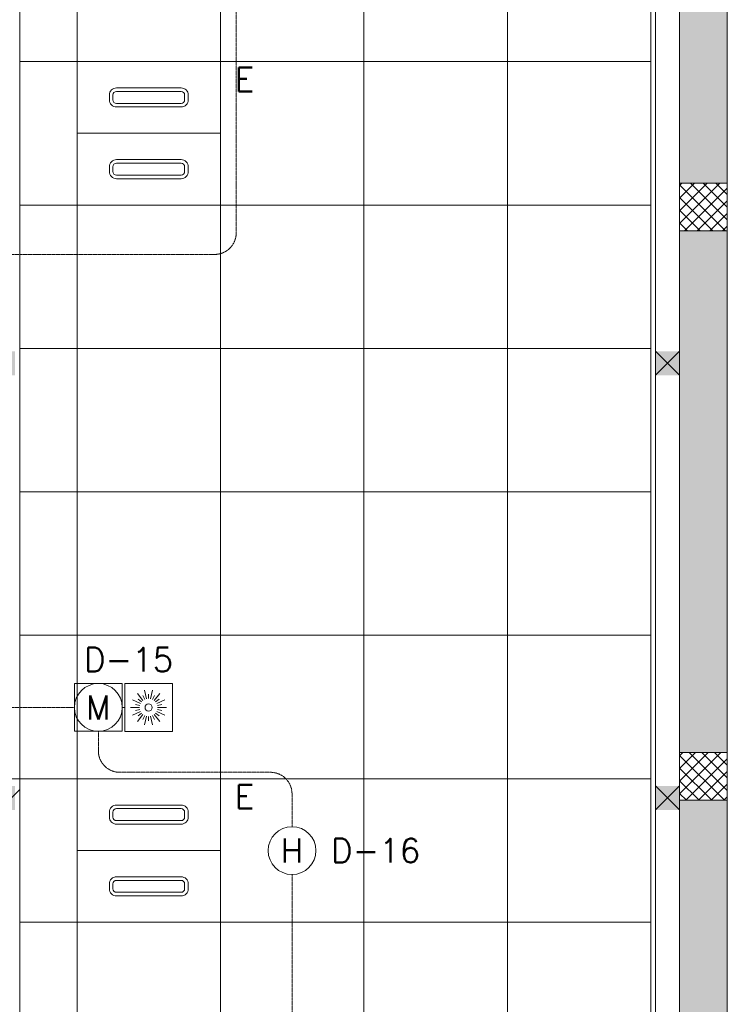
# Model space of a CAD drawing. Header units: millimetres. Extents: x -150 to 17700, y -24664 to 13830.
# Tile 51 of 58: x 14590 to 17550, y 4977 to 9095. Entities that reach past the tile are written whole.
import ezdxf
from ezdxf.enums import TextEntityAlignment as Align

# ---------------------------------------------------------------- set-up
doc = ezdxf.new("R2010")
doc.units = ezdxf.units.MM
doc.header["$MEASUREMENT"] = 0
doc.linetypes.add('HIDDENX2', pattern=[19.05, 12.7, -6.35])
doc.layers.get('0').update_dxf_attribs({"lineweight": 5})
for name, color, linetype, lineweight, true_color in [('M-MEP-ELFA-CABLE', 1, 'HIDDENX2', 20, 0xff0000), ('M-MEP-ELFA-DETECTOR', 7, 'Continuous', 20, 0xa50000), ('M-MEP-ELLG-LIGHT', 5, 'Continuous', 15, 0x0000ff), ('RCP XREF$0$a- flr dim 02', 9, 'Continuous', 0, 0x808080), ('RCP XREF$0$A-140MM', 9, 'Continuous', 0, 0x808080), ('RCP XREF$0$A-CEILING-01', 9, 'Continuous', 0, 0x808080), ('RCP XREF$0$A-CEILING-05', 9, 'Continuous', 0, 0x808080), ('RCP XREF$0$A-COLOUMN', 9, 'Continuous', 0, 0x808080), ('RCP XREF$0$A-Wall & Column', 9, 'Continuous', 0, 0x808080), ('RCP XREF$0$ND_26_HATCH', 9, 'Continuous', 0, 0x808080)]:
    doc.layers.add(name, color=color, linetype=linetype, lineweight=lineweight, true_color=true_color)
doc.layers.add('M-MEP-ELFA-TEXT', color=7, linetype='Continuous', lineweight=15)
doc.styles.get("Standard").update_dxf_attribs({"font": 'romans.shx'})

# ---------------------------------------------------------------- blocks, each defined once
blk = doc.blocks.new('HD-CM')
at = {"color": 0}
blk.add_circle((0, 0), 100, dxfattribs=at)
blk.add_attdef('H', text='', height=100, dxfattribs=at).set_placement((0, 0), align=Align.MIDDLE_CENTER)
blk = doc.blocks.new('RI-CM')
at = {"color": 0}
for p, q in [((-23.4, 29.3), (-46.8, 58.6)), ((-16.3, 33.8), (-24.4, 50.7)), ((-8.3, 36.6), (-16.7, 73.1)), ((0, 37.5), (0, 56.3)), ((8.3, 36.6), (16.7, 73.1)), ((16.3, 33.8), (24.4, 50.7)), ((23.4, 29.3), (46.8, 58.6)), ((-37.5, 0), (-75, 0)), ((-33.8, 16.3), (-67.6, 32.5)), ((-36.6, 8.3), (-54.8, 12.5)), ((-29.3, 23.4), (-44, 35.1)), ((29.3, 23.4), (44, 35.1)), ((33.8, 16.3), (67.6, 32.5)), ((36.6, 8.3), (54.8, 12.5)), ((37.5, 0), (75, 0)), ((-37.5, 0), (-75, 0)), ((-33.8, -16.3), (-67.6, -32.5)), ((-36.6, -8.3), (-54.8, -12.5)), ((-23.4, -29.3), (-46.8, -58.6)), ((-29.3, -23.4), (-44, -35.1)), ((-16.3, -33.8), (-24.4, -50.7)), ((-8.3, -36.6), (-16.7, -73.1)), ((0, -37.5), (0, -56.3)), ((0, -37.5), (0, -56.3)), ((8.3, -36.6), (16.7, -73.1)), ((16.3, -33.8), (24.4, -50.7)), ((23.4, -29.3), (46.8, -58.6)), ((29.3, -23.4), (44, -35.1)), ((33.8, -16.3), (67.6, -32.5)), ((36.6, -8.3), (54.8, -12.5)), ((37.5, 0), (75, 0))]:
    blk.add_line(p, q, dxfattribs=at)
blk.add_lwpolyline([(-100, 100), (100, 100), (100, -100), (-100, -100)], close=True, dxfattribs=at)
blk.add_circle((0, 0), 15, dxfattribs=at)
blk = doc.blocks.new('MCD-CV')
at = {"color": 0}
blk.add_lwpolyline([(-100, 100), (100, 100), (100, -100), (-100, -100)], close=True, dxfattribs=at)
blk.add_circle((0, 0), 100, dxfattribs=at)
blk.add_attdef('C', text='', height=100, dxfattribs=at).set_placement((0, 0), align=Align.MIDDLE_CENTER)
blk = doc.blocks.new('RCP XREF')
at = {"lineweight": 0, "true_color": 0x808080}
h = blk.add_hatch(color=8, dxfattribs=at)
h.dxf.hatch_style = 1
h.paths.add_polyline_path([(14470, 9520), (14570, 9520), (14570, 9420), (14470, 9420)])
h.paths.add_polyline_path([(17250, 9520), (17350, 9520), (17350, 9420), (17250, 9420)])
h.paths.add_polyline_path([(14470, 7708), (14570, 7708), (14570, 7608), (14470, 7608)])
h.paths.add_polyline_path([(14470, 5890), (14570, 5890), (14570, 5790), (14470, 5790)])
h.paths.add_polyline_path([(14470, 4080), (14570, 4080), (14570, 3980), (14470, 3980)])
h.paths.add_polyline_path([(15202, 2270), (15302, 2270), (15302, 2170), (15202, 2170)])
h.paths.add_polyline_path([(17250, 2270), (17350, 2270), (17350, 2170), (17250, 2170)])
h.paths.add_polyline_path([(17250, 4080), (17350, 4080), (17350, 3980), (17250, 3980)])
h.paths.add_polyline_path([(17250, 5890), (17350, 5890), (17350, 5790), (17250, 5790)])
h.paths.add_polyline_path([(17250, 7708), (17350, 7708), (17350, 7608), (17250, 7608)])
at = {"layer": 'RCP XREF$0$ND_26_HATCH', "lineweight": 0, "true_color": 0x808080, "transparency": 33554687}
h = blk.add_hatch(color=8, dxfattribs=at)
h.dxf.hatch_style = 1
h.paths.add_polyline_path([(17550, 5830), (17352, 5830), (17352, 5718.1), (17350.8, 3620), (17550, 3620)])
h.paths.add_polyline_path([(17550, 8211.4), (17350, 8211.4), (17350, 6030), (17550, 6030)])
h.paths.add_polyline_path([(17550, 9130), (17350, 9130), (17350, 8411.4), (17550, 8411.4)])
h.paths.add_polyline_path([(17550, 11087.2), (17350, 11087.2), (17350, 9330), (17550, 9330)])
h.paths.add_polyline_path([(17550, 13280), (17350, 13280), (17350, 11287.2), (17550, 11287.2)])
at = {"layer": 'RCP XREF$0$a- flr dim 02', "color": 8, "lineweight": 0, "true_color": 0x808080}
blk.add_line((17250, 9520), (17250, 3520), dxfattribs=at)
at = {"layer": 'RCP XREF$0$A-140MM', "color": 8, "linetype": 'Continuous', "lineweight": 0, "true_color": 0x808080}
blk.add_line((14450, 5735.5), (14590, 5875.5), dxfattribs=at)
at = {"layer": 'RCP XREF$0$A-CEILING-01', "color": 8, "lineweight": 0, "true_color": 0x808080}
for p, q in [((14590, 3520), (14590, 9520)), ((17230, 9520), (17230, 3520))]:
    blk.add_line(p, q, dxfattribs=at)
at = {"layer": 'RCP XREF$0$A-CEILING-05', "color": 8, "linetype": 'Continuous', "lineweight": 0, "true_color": 0x808080}
for p, q in [((14830, 3520), (14830, 9520)), ((15430, 3520), (15430, 9520)), ((16030, 3520), (16030, 9520)), ((16630, 3520), (16630, 9520)), ((14590, 8920), (17230, 8920)), ((14590, 8320), (17230, 8320)), ((14590, 7720), (17230, 7720)), ((14590, 7120), (17230, 7120)), ((14590, 6520), (17230, 6520)), ((14590, 5920), (17230, 5920)), ((14590, 5320), (17230, 5320))]:
    blk.add_line(p, q, dxfattribs=at)
at = {"layer": 'RCP XREF$0$A-COLOUMN', "color": 8, "lineweight": 0, "true_color": 0x808080}
for p, q in [((17350, 7708), (17250, 7608)), ((17250, 7708), (17350, 7608)), ((17350, 5890), (17250, 5790)), ((17250, 5890), (17350, 5790))]:
    blk.add_line(p, q, dxfattribs=at)
at = {"layer": 'RCP XREF$0$A-Wall & Column', "color": 8, "lineweight": 0, "true_color": 0x808080}
for p, q in [((17350, 13480), (17350, 2170)), ((17550, 13480), (17550, 0)), ((14590, 3520), (14590, 9520)), ((17230, 9520), (17230, 3520)), ((17550, 8411.4), (17350, 8411.4)), ((17350, 8411.4), (17350, 8211.4)), ((17550, 8211.4), (17550, 8411.4)), ((17350, 8211.4), (17550, 8211.4)), ((17550, 6030), (17350, 6030)), ((17350, 6030), (17350, 5830)), ((17550, 5830), (17550, 6030)), ((14590, 5920), (14450, 5920)), ((17350, 5830), (17550, 5830))]:
    blk.add_line(p, q, dxfattribs=at)
at = {"layer": 'RCP XREF$0$ND_26_HATCH', "color": 8, "linetype": 'Continuous', "lineweight": 0, "true_color": 0x808080}
for p, q in [((17350, 8402.2), (17359.2, 8411.4)), ((17350, 8349.1), (17412.3, 8411.4)), ((17350, 8296.1), (17465.3, 8411.4)), ((17350, 8243.1), (17518.3, 8411.4)), ((17542.8, 8211.4), (17350, 8404.2)), ((17550, 8257.3), (17395.9, 8411.4)), ((17550, 8310.3), (17448.9, 8411.4)), ((17550, 8363.3), (17501.9, 8411.4)), ((17371.4, 8211.4), (17550, 8390)), ((17489.8, 8211.4), (17350, 8351.2)), ((17424.4, 8211.4), (17550, 8337)), ((17436.8, 8211.4), (17350, 8298.2)), ((17477.4, 8211.4), (17550, 8284)), ((17383.7, 8211.4), (17350, 8245.1)), ((17530.5, 8211.4), (17550, 8230.9)), ((17350, 6015.7), (17364.3, 6030)), ((17350, 5962.7), (17417.3, 6030)), ((17350, 5909.6), (17470.4, 6030)), ((17350, 5856.6), (17523.4, 6030)), ((17537.8, 5830), (17350, 6017.8)), ((17550, 5870.8), (17390.8, 6030)), ((17550, 5923.8), (17443.8, 6030)), ((17550, 5976.9), (17496.9, 6030)), ((17550, 6029.9), (17549.9, 6030)), ((17376.4, 5830), (17550, 6003.6)), ((17484.7, 5830), (17350, 5964.7)), ((17429.5, 5830), (17550, 5950.5)), ((17431.7, 5830), (17350, 5911.7)), ((17482.5, 5830), (17550, 5897.5)), ((17378.7, 5830), (17350, 5858.7)), ((17535.5, 5830), (17550, 5844.5))]:
    blk.add_line(p, q, dxfattribs=at)
blk = doc.blocks.new('LIGHT-600X600MM')
at = {"color": 0}
blk.add_line((300, 0), (-300, 0), dxfattribs=at)
blk.add_lwpolyline([(-300, 300), (-300, -300), (300, -300), (300, 300)], close=True, dxfattribs=at)
for points in [[(-165, 160), (-165, 140, 0.414214), (-135, 110), (135, 110, 0.414214), (165, 140), (165, 160, 0.414214), (135, 190), (-135, 190, 0.414214)], [(-150, 160), (-150, 140, 0.414214), (-135, 125), (135, 125, 0.414214), (150, 140), (150, 160, 0.414214), (135, 175), (-135, 175, 0.414214)], [(-165, -160), (-165, -140, -0.414214), (-135, -110), (135, -110, -0.414214), (165, -140), (165, -160, -0.414214), (135, -190), (-135, -190, -0.414214)], [(-150, -160), (-150, -140, -0.414214), (-135, -125), (135, -125, -0.414214), (150, -140), (150, -160, -0.414214), (135, -175), (-135, -175, -0.414214)]]:
    blk.add_lwpolyline(points, format="xyb", close=True, dxfattribs=at)
blk.add_attdef('E', text='', height=100).set_placement((400, 250), align=Align.MIDDLE_CENTER)

msp = doc.modelspace()

# ---------------------------------------------------------------- linework, layer by layer
at = {"layer": 'M-MEP-ELFA-CABLE', "ltscale": 0.1}
for points in [[(11136.8, 7142), (11136.8, 8023.3, -0.414214), (11226.8, 8113.3), (15405.7, 8113.3, 0.414214), (15495.7, 8203.3), (15495.7, 11250)], [(11136.8, 6616.8), (11136.8, 6308.5, 0.414214), (11226.8, 6218.5), (14819, 6218.5)], [(14919, 6118.5), (14919, 6037, 0.414214), (15009, 5947), (15639.2, 5947, -0.414214), (15729.2, 5857), (15729.2, 5719.5)], [(15729.2, 5519.5), (15729.2, 2708, -0.414214), (15639.2, 2618), (15202, 2618)]]:
    msp.add_lwpolyline(points, format="xyb", dxfattribs=at)
msp.add_lwpolyline([(15019, 6218.5), (15029.2, 6218.5)], dxfattribs=at)

# ---------------------------------------------------------------- block references
at = {"color": 8, "true_color": 0x808080}
msp.add_blockref('RCP XREF', (0, 0), dxfattribs=at)
at = {"layer": 'M-MEP-ELFA-DETECTOR'}
for name, p, values in [('MCD-CV', (14919, 6218.5), {'C': 'M'}), ('HD-CM', (15729.2, 5619.5), {'H': 'H'})]:
    msp.add_blockref(name, p, dxfattribs=at).add_auto_attribs(values)
msp.add_blockref('RI-CM', (15129.2, 6218.2), dxfattribs=at)
at = {"layer": 'M-MEP-ELLG-LIGHT'}
ref = msp.add_blockref('LIGHT-600X600MM', (15130, 8620), dxfattribs=at)
ref.add_attrib('E', 'E', dxfattribs={"layer": '0', "color": 0, "height": 100}).set_placement((15530, 8845), align=Align.MIDDLE_CENTER)
ref = msp.add_blockref('LIGHT-600X600MM', (15130, 5620), dxfattribs=at)
ref.add_attrib('E', 'E', dxfattribs={"layer": '0', "color": 0, "height": 100}).set_placement((15530, 5845), align=Align.MIDDLE_CENTER)

# ---------------------------------------------------------------- texts
at = {"layer": 'M-MEP-ELFA-TEXT', "char_height": 100, "attachment_point": 8}
for s, heights, insert in [('D-15', [0], (15045.5, 6368.5)), ('D-16', [100], (16079.2, 5569.5))]:
    msp.add_mtext_dynamic_manual_height_columns(s, width=262.905, gutter_width=3324.7, heights=heights, dxfattribs=dict(at, insert=insert))

doc.saveas('drawing.dxf')
